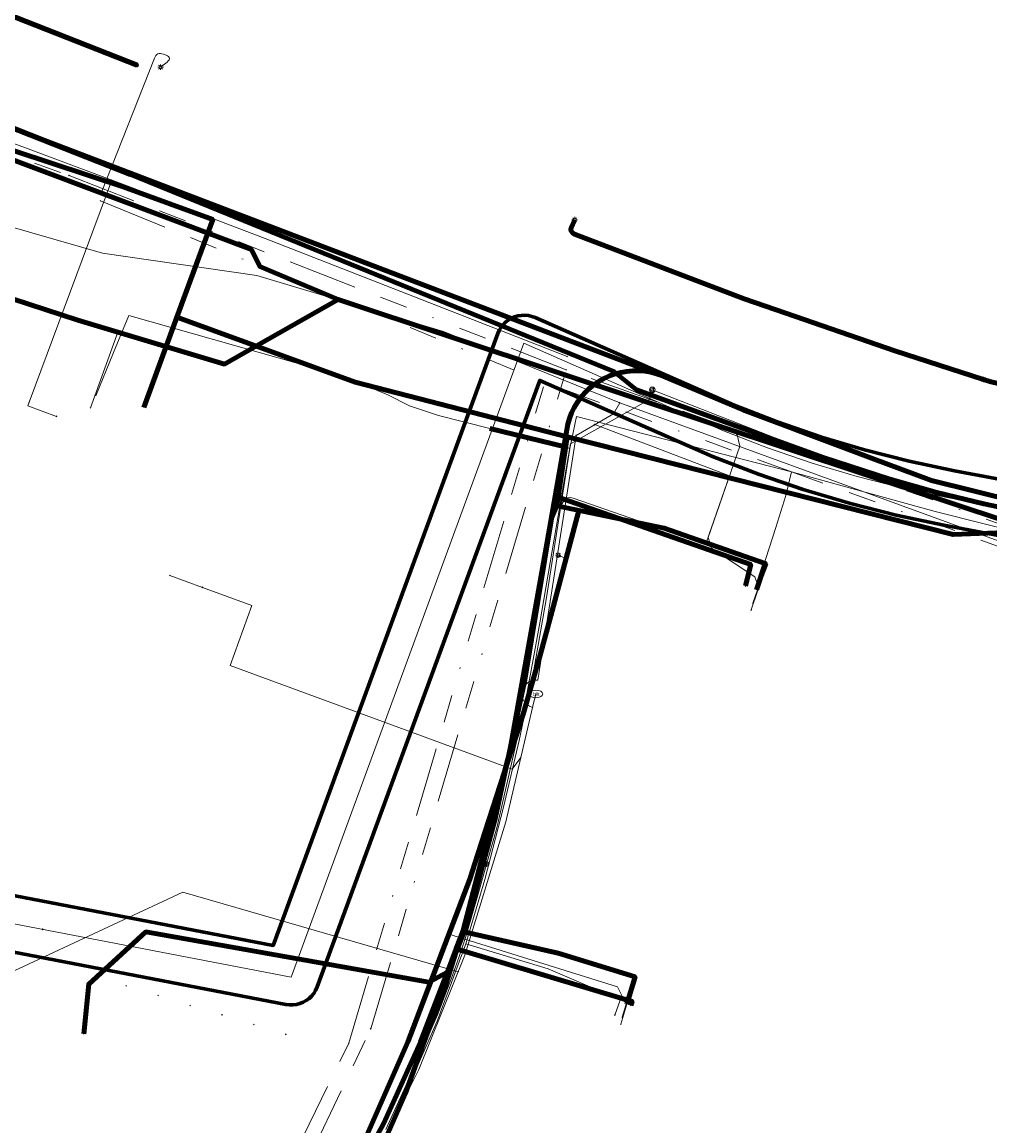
# Model space of a CAD drawing. Header units: metres. Extents: x 242122 to 243107, y 567823 to 568786.
# Tile 15 of 89: x 242366 to 242435, y 567951 to 568031. Entities that reach past the tile are written whole.
import ezdxf
from ezdxf.enums import TextEntityAlignment as Align
from ezdxf.lldxf.tags import DXFTag

# ---------------------------------------------------------------- set-up
doc = ezdxf.new("R2010")
doc.units = ezdxf.units.M
doc.linetypes.add('RI-OVERIG-SO', pattern=[17, 5, -2, 2, -2, 0, -2, 2, -2])
for name, color, linetype, lineweight in [('B-WE-IE-MEUBILAIR_ENEXIS NETBEHEER BV-S', 7, 'Continuous', 18), ('B-WE-KL-DATA_COAXKABEL_10_ZIGGO BV-G', 90, 'KL-DATA-SO', 18), ('B-WE-KL-DATA_COAXKABEL_7_ZIGGO BV-G', 90, 'KL-DATA-SO', 18), ('B-WE-KL-DATA_DUCT_ZIGGO BV-G', 90, 'Continuous', 100), ('B-WE-KL-DATA_HULPSTUK_KPN BV-S', 90, 'Continuous', 18), ('B-WE-KL-DATA_KABELBED_KPN BV-G', 90, 'Continuous', 100), ('B-WE-KL-DATA_KABELBED_ZIGGO BV-G', 90, 'Continuous', 100), ('B-WE-KL-DATA_MANTELBUIS_REGGEFIBER OPERATOR BV-G', 90, 'Continuous', 100), ('B-WE-KL-DATA_REGGEFIBER OPERATOR BV-G', 90, 'KL-DATA-SO', 18), ('B-WE-KL-ET_LS_230 V_ENEXIS NETBEHEER BV-G', 190, 'KL-LS-SO', 18), ('B-WE-KL-ET_LS_400 V_ENEXIS NETBEHEER BV-G', 190, 'KL-LS-SO', 18), ('B-WE-KL-ET_LS_HULPSTUK_ENEXIS NETBEHEER BV-S', 190, 'Continuous', 18), ('B-WE-KL-ET_LS_KABELBED_ENEXIS NETBEHEER BV-G', 190, 'Continuous', 100), ('B-WE-KL-GAS_HD_STAAL_100_8 BAR_ENEXIS NETBEHEER BV-G', 30, 'KL-GAS_HD-SO', 18), ('B-WE-KL-GAS_LD_HULPSTUK_ENEXIS NETBEHEER BV-S', 50, 'Continuous', 18), ('B-WE-KL-GAS_LD_POLYETHYLEEN PE_25_0.1 BAR_ENEXIS NETBEHEER BV-G', 50, 'KL-GAS_LD-SO', 18), ('B-WE-KL-GAS_LD_POLYETHYLEEN PE_32_0.1 BAR_ENEXIS NETBEHEER BV-G', 50, 'KL-GAS_LD-SO', 18), ('B-WE-KL-GAS_LD_SLAGVAST PVC_25_0.1 BAR_ENEXIS NETBEHEER BV-G', 50, 'KL-GAS_LD-SO', 18), ('B-WE-KL-GAS_LD_SLAGVAST PVC_63_0.1 BAR_ENEXIS NETBEHEER BV-G', 50, 'KL-GAS_LD-SO', 18), ('B-WE-KL-GAS_LD_SLAGVAST PVC_75_0.1 BAR_ENEXIS NETBEHEER BV-G', 50, 'KL-GAS_LD-SO', 18), ('B-WE-KL-GAS_LD_STAAL_25_0.1 BAR_ENEXIS NETBEHEER BV-G', 50, 'KL-GAS_LD-SO', 18), ('B-WE-KL-WATER_HULPSTUK_WMD DRINKWATER NV-S', 170, 'Continuous', 18), ('B-WE-KL-WATER_POLYETHYLEEN PE_25_WMD DRINKWATER NV-G', 170, 'KL-WATER-SO', 18), ('B-WE-KL-WATER_POLYETHYLEEN PE_32_WMD DRINKWATER NV-G', 170, 'KL-WATER-SO', 18), ('B-WE-KL-WATER_POLYETHYLEEN PE_40_WMD DRINKWATER NV-G', 170, 'KL-WATER-SO', 18), ('B-WE-KL-WATER_POLYVINYLCHLORIDE PVC_110_WMD DRINKWATER NV-G', 170, 'KL-WATER-SO', 18), ('B-WE-KL-WATER_POLYVINYLCHLORIDE PVC_32_WMD DRINKWATER NV-G', 170, 'KL-WATER-SO', 18), ('B-WE-KL-WATER_POLYVINYLCHLORIDE PVC_50_WMD DRINKWATER NV-G', 170, 'KL-WATER-SO', 18), ('B-WE-KL-WATER_WMD DRINKWATER NV-S', 170, 'Continuous', 18), ('B-WE-RI-VRIJVERVAL_GEMEENTE TYNAARLO-G', 210, 'RI-OVERIG-SO', 18), ('B-WE-RI-VRIJVERVAL_HULPSTUK_GEMEENTE TYNAARLO-S', 210, 'Continuous', 18)]:
    doc.layers.add(name, color=color, linetype=linetype, lineweight=lineweight)
doc.layers.add('B-WE-OG-INFO_EIS VOORZORGSMAATREGEL_ENEXIS NETBEHEER BV-GV', color=7, linetype='Continuous', lineweight=70, true_color=0xfa194b)
doc.styles.add('NLCS-ISO', font='NLCS-ISO.ttf')
doc.styles.get("Standard").update_dxf_attribs({"font": 'arial.ttf'})
tags = doc.linetypes.add('KL-DATA-SO', pattern='A,4,-1,[101,NLCS.shx,S=0.5,R=0,X=0,Y=0],-1,4,-1,["D",Standard,S=1,R=0,X=-0.25,Y=-0.5],-1.5', length=12.5).pattern_tags.tags
tags[18] = DXFTag(74, 10)
tags = doc.linetypes.add('KL-GAS_HD-SO', pattern='A,4,-1,[69,NLCS.shx,S=0.5,R=0,X=0,Y=0],-1,4,-1,["H",Standard,S=1,R=0,X=0,Y=-0.5],-2', length=13).pattern_tags.tags
tags[18] = DXFTag(74, 10)
tags = doc.linetypes.add('KL-GAS_LD-SO', pattern='A,4,-1,[69,NLCS.shx,S=0.5,R=0,X=0,Y=0],-1,4,-1,["L",Standard,S=1,R=0,X=0.25,Y=-0.5],-2', length=13).pattern_tags.tags
tags[18] = DXFTag(74, 10)
tags = doc.linetypes.add('KL-LS-SO', pattern='A,4,-1,[103,NLCS.shx,S=0.75,R=0,X=0,Y=0],-1,4,-1,["L",Standard,S=1,R=0,X=0,Y=-0.5],-2', length=13).pattern_tags.tags
tags[18] = DXFTag(74, 10)
doc.linetypes.add('KL-WATER-SO', pattern='A,7,-0.5,[168,NLCS.shx,S=0.75,R=0,X=0.75,Y=0],-2', length=9.5)

# ---------------------------------------------------------------- blocks, each defined once
blk = doc.blocks.new('SKL-WTB_HULP_OVERIG-SO')
at = {"color": 0, "linetype": 'ByBlock', "lineweight": 18}
for points in [[(-0.14, 0.14), (0.14, -0.14)], [(0.14, 0.14), (-0.14, -0.14)]]:
    blk.add_lwpolyline(points, dxfattribs=at)
at = {"color": 0, "linetype": 'ByBlock', "lineweight": 18, "style": 'NLCS-ISO', "flags": 1}
for tag, p in [('TYPE', (1.5, 0)), ('OMSCHRIJVING', (1.5, -3)), ('LABEL', (1.5, -1.5))]:
    blk.add_attdef(tag, p, '', height=1, dxfattribs=at)
blk = doc.blocks.new('SKL-WATER_BRANDKRAAN_BRANDPUT-SO')
at = {"color": 0, "linetype": 'ByBlock', "lineweight": 18}
blk.add_ellipse((0, 0), major_axis=(2.5, 0), ratio=0.54, dxfattribs=at)
at = {"color": 0, "linetype": 'ByBlock', "lineweight": 18, "style": 'NLCS-ISO'}
blk.add_text('bk', height=1.5, dxfattribs=at).set_placement((0.16, 0), align=Align.MIDDLE_CENTER)
blk = doc.blocks.new('SIE-MEUBILAIR_PAAL_LICHTMAST-SO')
for points in [[(-0.62, 0), (-1, 0)], [(-0.71, 0.71), (-0.44, 0.44)], [(0, 1), (0, 0.62)], [(0.44, 0.44), (0.71, 0.71)], [(1, 0), (0.62, 0)], [(-0.71, -0.71), (-0.44, -0.44)], [(0, -0.62), (0, -1)], [(0.44, -0.44), (0.71, -0.71)]]:
    blk.add_lwpolyline(points)
blk.add_circle((0, 0), 0.5)
blk = doc.blocks.new('SKL-WTB_HULP_MOF-SO')
at = {"linetype": 'ByBlock', "lineweight": 18}
h = blk.add_hatch(color=0, dxfattribs=at)
h.dxf.hatch_style = 1
h.paths.add_polyline_path([(-0.5625, 0, 1), (0.5625, 0, 1)])
at = {"color": 0, "linetype": 'ByBlock', "lineweight": 18}
blk.add_circle((0, 0), 0.5625, dxfattribs=at)
at = {"color": 0, "linetype": 'ByBlock', "lineweight": 18, "style": 'NLCS-ISO', "flags": 1}
for tag, p in [('TYPE', (1.5, 0)), ('OMSCHRIJVING', (1.5, -3)), ('LABEL', (1.5, -1.5))]:
    blk.add_attdef(tag, p, '', height=1, dxfattribs=at)
blk = doc.blocks.new('SKL-WTB_HULP_VERLOOP-SO')
at = {"color": 0, "linetype": 'ByBlock', "lineweight": 18}
for points in [[(0.44, 0.72), (-0.88, 0)], [(0.44, -0.72), (-0.88, 0)], [(0.44, -0.72), (0.44, 0.72)]]:
    blk.add_lwpolyline(points, dxfattribs=at)
blk.add_circle((0, 0), 1, dxfattribs=at)
at = {"color": 0, "linetype": 'ByBlock', "lineweight": 18, "style": 'NLCS-ISO', "flags": 1}
for tag, p in [('TYPE', (1.5, 0)), ('OMSCHRIJVING', (1.5, -3)), ('LABEL', (1.5, -1.5))]:
    blk.add_attdef(tag, p, '', height=1, dxfattribs=at)
blk = doc.blocks.new('SRI-HULP_OVERIG-SO')
at = {"color": 0, "linetype": 'ByBlock', "lineweight": 18}
for points in [[(-0.14, 0.14), (0.14, -0.14)], [(0.14, 0.14), (-0.14, -0.14)]]:
    blk.add_lwpolyline(points, dxfattribs=at)
at = {"color": 0, "linetype": 'ByBlock', "lineweight": 18, "style": 'NLCS-ISO', "flags": 1}
for tag, p in [('TYPE', (1.5, 0)), ('OMSCHRIJVING', (1.5, -3)), ('LABEL', (1.5, -1.5))]:
    blk.add_attdef(tag, p, '', height=1, dxfattribs=at)

msp = doc.modelspace()

# ---------------------------------------------------------------- linework, layer by layer
at = {"layer": 'B-WE-KL-DATA_COAXKABEL_10_ZIGGO BV-G'}
for points in [[(242472.872, 567982.999), (242450.413, 567991.736), (242443.27, 567994.221), (242432.647, 567993.796), (242404.831, 568000.849), (242389.561, 568004.768), (242376.72, 568009.446), (242379.305, 568016.479), (242372.853, 568018.829), (242355.756, 568024.467), (242331.372, 568033.576), (242327.351, 568020.544)], [(242472.872, 567982.999), (242450.413, 567991.736), (242443.27, 567994.221), (242432.647, 567993.796), (242404.831, 568000.849), (242389.561, 568004.768), (242376.72, 568009.446), (242374.333, 568002.956)], [(242472.872, 567982.999), (242450.413, 567991.736), (242443.27, 567994.221), (242432.647, 567993.796), (242404.831, 568000.849), (242404.082, 567995.876), (242403.712, 567994.969), (242401.777, 567983.332), (242399.679, 567973.462), (242397.657, 567965.923), (242397.379, 567965.202), (242404.185, 567963.67), (242409.732, 567961.954), (242409.139, 567959.992)]]:
    msp.add_lwpolyline(points, dxfattribs=at)
at = {"layer": 'B-WE-KL-DATA_COAXKABEL_7_ZIGGO BV-G'}
msp.add_lwpolyline([(242418.473, 567989.83), (242419.102, 567991.728), (242411.829, 567994.257), (242404.082, 567995.876), (242404.831, 568000.849), (242432.647, 567993.796), (242443.27, 567994.221), (242450.413, 567991.736), (242472.872, 567982.999)], dxfattribs=at)
at = {"layer": 'B-WE-KL-DATA_DUCT_ZIGGO BV-G'}
msp.add_lwpolyline([(242438.292, 567995.297), (242434.862, 567996.005), (242431.458, 567996.834), (242428.087, 567997.782), (242423.286, 567999.348), (242409.823, 568004.222), (242408.209, 568005.547), (242373.374, 568019.72), (242356.819, 568026.246), (242349.663, 568028.901), (242327.721, 568037.008)], dxfattribs=at)
msp.add_lwpolyline([(242438.292, 567995.297), (242434.862, 567996.005), (242431.458, 567996.834), (242428.087, 567997.782), (242423.286, 567999.348), (242409.823, 568004.222), (242408.209, 568005.547), (242373.374, 568019.72), (242356.819, 568026.246), (242349.663, 568028.901), (242327.721, 568037.008)], dxfattribs=at)
at = {"layer": 'B-WE-KL-DATA_KABELBED_KPN BV-G'}
for points in [[(242411.484, 568005.302), (242411.484, 568005.302), (242411.276, 568005.381), (242356.046, 568026.42)], [(242411.484, 568005.302), (242411.36, 568005.355), (242411.276, 568005.381), (242410.856, 568005.489), (242410.43, 568005.561), (242409.998, 568005.596), (242409.565, 568005.594), (242409.134, 568005.555), (242408.708, 568005.48), (242408.29, 568005.369), (242407.882, 568005.223), (242407.489, 568005.042), (242407.112, 568004.829), (242406.755, 568004.584), (242406.42, 568004.31), (242406.11, 568004.008), (242405.827, 568003.681), (242405.572, 568003.331), (242405.348, 568002.96), (242405.157, 568002.572), (242404.999, 568002.169), (242404.876, 568001.754), (242404.567, 568000), (242403.962, 567996.559), (242403.314, 567992.875), (242400.681, 567978.09), (242397.348, 567965.285), (242397.154, 567964.779), (242397.154, 567964.778), (242396.844, 567963.968), (242396.208, 567962.304), (242394.273, 567957.242), (242391.594, 567951.369), (242388.494, 567945.727)], [(242411.484, 568005.302), (242417.484, 568002.777), (242424.909, 568000), (242426.768, 567999.305)], [(242426.768, 567999.305), (242431.096, 567997.687), (242437.176, 567996.188), (242443.318, 567994.964), (242443.341, 567994.96), (242454.933, 567993.42)], [(242403.962, 567996.559), (242418.057, 567991.643), (242417.689, 567990.102)], [(242396.208, 567962.304), (242394.872, 567961.568), (242374.474, 567965.189), (242370.368, 567961.439), (242370.013, 567957.85)], [(242397.154, 567964.779), (242397.154, 567964.778), (242396.822, 567963.975), (242396.844, 567963.968), (242409.513, 567960.193), (242409.427, 567959.905)]]:
    msp.add_lwpolyline(points, dxfattribs=at)
at = {"layer": 'B-WE-KL-DATA_KABELBED_ZIGGO BV-G'}
for points in [[(242480.322, 567993.949), (242480.091, 567993.57), (242473.62, 567993.601), (242460.924, 567993.158), (242455.816, 567993.282), (242451.996, 567993.597), (242449.461, 567993.912), (242446.937, 567994.311), (242441.365, 567995.375), (242438.292, 567995.297), (242434.862, 567996.005), (242431.458, 567996.834), (242428.087, 567997.782), (242423.286, 567999.348), (242409.823, 568004.222), (242408.209, 568005.547), (242373.374, 568019.72), (242360.541, 568024.779)], [(242376.72, 568009.446), (242379.305, 568016.479), (242372.853, 568018.829), (242359.795, 568023.135)], [(242374.333, 568002.956), (242376.72, 568009.446)], [(242404.831, 568000.849), (242389.561, 568004.768), (242376.72, 568009.446)], [(242404.831, 568000.849), (242404.082, 567995.876)], [(242404.831, 568000.849), (242432.647, 567993.796), (242443.27, 567994.221)], [(242404.082, 567995.876), (242403.712, 567994.969), (242401.777, 567983.332), (242399.679, 567973.462), (242397.657, 567965.923), (242397.379, 567965.202)], [(242418.473, 567989.83), (242419.102, 567991.728), (242411.829, 567994.257), (242404.082, 567995.876)], [(242397.379, 567965.202), (242396.807, 567963.719), (242395.863, 567960.67), (242394.844, 567958.15), (242393.181, 567953.592), (242391.303, 567949.302), (242389.531, 567945.975)], [(242397.379, 567965.202), (242404.185, 567963.67), (242409.732, 567961.954), (242409.139, 567959.992)]]:
    msp.add_lwpolyline(points, dxfattribs=at)
at = {"layer": 'B-WE-KL-DATA_MANTELBUIS_REGGEFIBER OPERATOR BV-G'}
msp.add_lwpolyline([(242399.254, 568001.433), (242404.697, 568000.128)], dxfattribs=at)
at = {"layer": 'B-WE-KL-DATA_REGGEFIBER OPERATOR BV-G'}
for points in [[(242391.122, 567949.236), (242393.33, 567953.892), (242395.463, 567958.769), (242397.526, 567964.331), (242398.911, 567968.973), (242400.257, 567974.176), (242401.367, 567978.971), (242402.418, 567983.93), (242403.339, 567989.273), (242405.036, 567999.988), (242404.697, 568000.128), (242399.254, 568001.433), (242395.555, 568002.364), (242393.479, 568003.073), (242391.921, 568003.854), (242388.664, 568005.211), (242373.25, 568009.57), (242372.155, 568006.912), (242370.871, 568003.798)], [(242391.122, 567949.236), (242393.33, 567953.892), (242395.463, 567958.769), (242397.526, 567964.331), (242398.911, 567968.973), (242400.257, 567974.176), (242401.367, 567978.971), (242402.418, 567983.93), (242403.339, 567989.273), (242405.036, 567999.988), (242405.516, 568002.311), (242420.986, 567998.315), (242431.344, 567995.456), (242441.937, 567992.788)], [(242391.122, 567949.236), (242393.33, 567953.892), (242395.463, 567958.769), (242397.526, 567964.331), (242398.911, 567968.973), (242400.257, 567974.176), (242401.367, 567978.971), (242402.418, 567983.93), (242403.339, 567989.273), (242405.036, 567999.988), (242405.516, 568002.311), (242420.986, 567998.315), (242431.344, 567995.456), (242441.937, 567992.788)], [(242391.122, 567949.236), (242393.33, 567953.892), (242395.463, 567958.769), (242397.526, 567964.331), (242398.911, 567968.973), (242400.257, 567974.176), (242401.367, 567978.971), (242402.418, 567983.93), (242403.339, 567989.273), (242405.036, 567999.988), (242405.516, 568002.311), (242420.986, 567998.315), (242431.344, 567995.456), (242441.937, 567992.788)], [(242391.122, 567949.236), (242393.33, 567953.892), (242395.463, 567958.769), (242397.526, 567964.331), (242398.911, 567968.973), (242400.257, 567974.176), (242401.367, 567978.971), (242402.418, 567983.93), (242403.339, 567989.273), (242405.036, 567999.988), (242405.516, 568002.311), (242420.986, 567998.315), (242431.344, 567995.456), (242441.937, 567992.788)], [(242391.122, 567949.236), (242393.33, 567953.892), (242395.463, 567958.769), (242397.526, 567964.331), (242398.911, 567968.973), (242400.257, 567974.176), (242401.367, 567978.971), (242402.418, 567983.93), (242403.339, 567989.273), (242405.036, 567999.988), (242405.516, 568002.311), (242420.986, 567998.315), (242420.599, 567996.622), (242419.861, 567994.319), (242418.424, 567989.844)], [(242383.13, 567895.985), (242382.82, 567896.79), (242382.365, 567897.572), (242376.983, 567911.974), (242376.134, 567914.828), (242375.92, 567917.184), (242375.737, 567919.192), (242376.636, 567922.899), (242378.102, 567926.01), (242389.2, 567945.941), (242389.996, 567947.168), (242391.122, 567949.236), (242393.33, 567953.892), (242395.463, 567958.769), (242397.526, 567964.331), (242403.455, 567962.525), (242409.577, 567959.916)]]:
    msp.add_lwpolyline(points, dxfattribs=at)
at = {"layer": 'B-WE-KL-ET_LS_230 V_ENEXIS NETBEHEER BV-G'}
for points in [[(242373.85, 568027.605), (242346.91, 568038.209), (242330.106, 568044.741), (242319.378, 568048.695), (242318.921, 568048.985), (242318.93, 568048.826), (242318.824, 568047.93), (242317.541, 568036.077)], [(242371.268, 568018.385), (242375.094, 568028.105), (242375.144, 568028.211), (242375.203, 568028.298), (242375.271, 568028.364), (242375.348, 568028.409), (242375.434, 568028.435), (242375.528, 568028.44), (242375.632, 568028.425), (242375.744, 568028.39), (242375.937, 568028.316), (242376.04, 568028.269), (242376.116, 568028.218), (242376.166, 568028.162), (242376.188, 568028.103), (242376.184, 568028.04), (242376.153, 568027.973), (242376.095, 568027.901), (242376.01, 568027.826), (242375.541, 568027.458)]]:
    msp.add_lwpolyline(points, dxfattribs=at)
at = {"layer": 'B-WE-KL-ET_LS_400 V_ENEXIS NETBEHEER BV-G'}
for points in [[(242376.653, 568016.365), (242360.916, 568022.269)], [(242484.876, 567989.682), (242444.22, 567992.58), (242443.542, 567992.706), (242442.862, 567992.841), (242442.184, 567992.986), (242441.508, 567993.142), (242440.835, 567993.307), (242388.334, 568010.738), (242382.701, 568013.093), (242382.088, 568014.326), (242376.653, 568016.365)], [(242405.377, 568016.476), (242405.133, 568015.892), (242405.368, 568015.431), (242417.591, 568010.781)], [(242382.448, 568007.383), (242380.148, 568006.073), (242369.57, 568009.23), (242354.247, 568014.242)], [(242404.38, 568005.41), (242388.334, 568010.738), (242382.448, 568007.383)], [(242417.591, 568010.781), (242420.599, 568009.74)], [(242420.599, 568009.74), (242428.451, 568007.022), (242434.831, 568004.968)], [(242372.47, 568008.365), (242370.488, 568002.922)], [(242480.846, 567979.709), (242479.605, 567980.468), (242475.437, 567978.013), (242437.231, 567994.502), (242404.38, 568005.41)], [(242434.831, 568004.968), (242435.282, 568004.823), (242442.598, 568003.066), (242449.146, 568001.962), (242455.368, 568001.121), (242457.895, 568000.802), (242464.453, 568000.453), (242466.19, 568000.481)], [(242416.726, 568001.311), (242417.08, 568000.987), (242417.284, 568000.177), (242414.985, 567993.583), (242415.237, 567992.834), (242418.357, 567990.756), (242418.609, 567990.006), (242418.21, 567988.862)], [(242405.649, 567995.448), (242403.657, 567987.95), (242403.273, 567986.531), (242402.883, 567985.115), (242402.485, 567983.701), (242402.079, 567982.29), (242401.668, 567980.881), (242398.399, 567970.792), (242397.811, 567968.995), (242393.369, 567957.315), (242388.351, 567945.87), (242382.772, 567934.688), (242379.574, 567929.014), (242376.644, 567923.798), (242376.156, 567922.875), (242375.751, 567921.914), (242375.432, 567920.921), (242375.2, 567919.904), (242375.058, 567918.871), (242375.006, 567917.83), (242375.046, 567916.787), (242375.176, 567915.753), (242375.324, 567915.065), (242368.762, 567912.624)], [(242404.752, 567992.072), (242404.188, 567992.323)], [(242365.273, 567906.371), (242365.954, 567906.573), (242364.318, 567910.971), (242375.324, 567915.065), (242375.176, 567915.753), (242375.046, 567916.787), (242375.006, 567917.83), (242375.058, 567918.871), (242375.2, 567919.904), (242375.432, 567920.921), (242375.751, 567921.914), (242376.156, 567922.875), (242376.644, 567923.798), (242379.574, 567929.014), (242382.772, 567934.688), (242388.351, 567945.87), (242388.515, 567946.243), (242393.369, 567957.315), (242397.811, 567968.995), (242398.399, 567970.792), (242401.668, 567980.881)], [(242398.399, 567970.792), (242398.783, 567970.186), (242399.039, 567970.083)], [(242396.299, 567965.019), (242408.46, 567961.245), (242408.772, 567960.625), (242408.274, 567959.21)]]:
    msp.add_lwpolyline(points, dxfattribs=at)
at = {"layer": 'B-WE-KL-ET_LS_KABELBED_ENEXIS NETBEHEER BV-G'}
for points in [[(242373.85, 568027.605), (242346.91, 568038.209), (242330.106, 568044.741), (242319.378, 568048.695), (242318.921, 568048.985), (242318.93, 568048.826), (242318.824, 568047.93), (242317.541, 568036.077)], [(242376.653, 568016.365), (242360.916, 568022.269)], [(242388.334, 568010.738), (242382.701, 568013.093), (242382.088, 568014.326), (242376.653, 568016.365)], [(242405.377, 568016.476), (242405.133, 568015.892), (242405.098, 568015.779), (242405.132, 568015.649), (242405.228, 568015.526), (242405.368, 568015.431), (242417.591, 568010.781)], [(242382.448, 568007.383), (242380.148, 568006.073), (242369.57, 568009.23), (242354.247, 568014.242)], [(242388.334, 568010.738), (242382.448, 568007.383)], [(242404.38, 568005.41), (242388.334, 568010.738)], [(242417.591, 568010.781), (242420.599, 568009.74)], [(242420.599, 568009.74), (242428.451, 568007.022), (242434.831, 568004.968)], [(242437.231, 567994.502), (242404.38, 568005.41)], [(242434.831, 568004.968), (242435.282, 568004.823), (242442.598, 568003.066), (242449.146, 568001.962), (242455.368, 568001.121), (242457.895, 568000.802), (242464.453, 568000.453), (242466.19, 568000.481)], [(242401.668, 567980.881), (242402.079, 567982.29), (242402.485, 567983.701), (242402.883, 567985.115), (242403.273, 567986.531), (242403.657, 567987.95), (242405.649, 567995.448)], [(242375.324, 567915.065), (242375.176, 567915.753), (242375.046, 567916.787), (242375.006, 567917.83), (242375.058, 567918.871), (242375.2, 567919.904), (242375.432, 567920.921), (242375.751, 567921.914), (242376.156, 567922.875), (242376.644, 567923.798), (242379.574, 567929.014), (242382.772, 567934.688), (242388.351, 567945.87), (242388.515, 567946.243), (242393.369, 567957.315), (242397.811, 567968.995), (242398.399, 567970.792), (242401.668, 567980.881)]]:
    msp.add_lwpolyline(points, dxfattribs=at)
at = {"layer": 'B-WE-KL-GAS_HD_STAAL_100_8 BAR_ENEXIS NETBEHEER BV-G'}
msp.add_lwpolyline([(242438.693, 567995.247), (242432.345, 567996.439), (242429.025, 567997.143), (242425.737, 567997.979), (242422.485, 567998.945), (242419.274, 568000.041), (242416.109, 568001.264), (242401.722, 568007.59), (242384.953, 567961.933), (242344.095, 567969.776), (242332.392, 567964.185), (242326.283, 567960.985), (242319.788, 567944.402), (242322.95, 567936.618), (242306.468, 567928.527), (242305.089, 567927.814), (242303.719, 567927.086), (242302.357, 567926.341), (242301.003, 567925.582), (242299.659, 567924.806), (242244.704, 567894.773), (242225.477, 567884.852)], dxfattribs=at)
at = {"layer": 'B-WE-KL-GAS_LD_POLYETHYLEEN PE_25_0.1 BAR_ENEXIS NETBEHEER BV-G'}
msp.add_lwpolyline([(242397.24, 567963.973), (242408.721, 567960.535), (242408.831, 567960.494), (242408.922, 567960.442), (242408.993, 567960.38), (242409.044, 567960.308), (242409.076, 567960.225), (242409.089, 567960.131), (242409.082, 567960.027), (242409.055, 567959.913), (242408.795, 567959.052)], dxfattribs=at)
at = {"layer": 'B-WE-KL-GAS_LD_POLYETHYLEEN PE_32_0.1 BAR_ENEXIS NETBEHEER BV-G'}
msp.add_lwpolyline([(242404.277, 567995.718), (242404.547, 567996.165), (242404.69, 567996.342), (242404.859, 567996.445), (242405.055, 567996.474), (242405.278, 567996.429), (242418.691, 567991.765), (242418.799, 567991.719), (242418.887, 567991.664), (242418.956, 567991.599), (242419.004, 567991.524), (242419.033, 567991.44), (242419.041, 567991.346), (242419.03, 567991.242), (242418.999, 567991.129), (242418.211, 567988.862)], dxfattribs=at)
at = {"layer": 'B-WE-KL-GAS_LD_SLAGVAST PVC_25_0.1 BAR_ENEXIS NETBEHEER BV-G'}
msp.add_lwpolyline([(242372.022, 568019.318), (242366.067, 568003.331)], dxfattribs=at)
at = {"layer": 'B-WE-KL-GAS_LD_SLAGVAST PVC_63_0.1 BAR_ENEXIS NETBEHEER BV-G'}
msp.add_lwpolyline([(242391.766, 567950.973), (242393.474, 567954.694), (242394.7, 567957.382), (242395.095, 567958.296), (242395.484, 567959.228), (242395.86, 567960.166), (242396.224, 567961.109), (242396.576, 567962.059), (242396.915, 567963.014), (242397.24, 567963.973), (242397.553, 567964.937), (242397.607, 567965.112), (242398.423, 567967.936), (242399.756, 567972.689), (242401.781, 567981.51), (242402.857, 567987.441), (242405.07, 568000.343), (242410.761, 568003.519), (242410.97, 568004.224)], dxfattribs=at)
at = {"layer": 'B-WE-KL-GAS_LD_SLAGVAST PVC_75_0.1 BAR_ENEXIS NETBEHEER BV-G'}
for points in [[(242404.833, 568006.624), (242383.398, 568015.01), (242373.132, 568018.904), (242356.006, 568025.296), (242338.148, 568030.675), (242326.634, 568033.481), (242320.432, 568035.396), (242319.524, 568035.634), (242318.599, 568035.793), (242317.664, 568035.87), (242316.726, 568035.865), (242315.792, 568035.779), (242314.869, 568035.612), (242313.964, 568035.364), (242313.084, 568035.039), (242312.235, 568034.638), (242311.425, 568034.165), (242310.659, 568033.623), (242309.943, 568033.017), (242309.637, 568032.731), (242304.48, 568041.436), (242244.024, 568070.477)], [(242410.97, 568004.224), (242422.952, 567999.537), (242429.993, 567997.203), (242437.177, 567995.36), (242444.472, 567994.016), (242451.841, 567993.177), (242459.251, 567992.846), (242460.337, 567992.841), (242461.423, 567992.846), (242462.51, 567992.863), (242463.595, 567992.89), (242464.678, 567992.929), (242473.854, 567992.908), (242482.601, 567990.436)]]:
    msp.add_lwpolyline(points, dxfattribs=at)
at = {"layer": 'B-WE-KL-GAS_LD_STAAL_25_0.1 BAR_ENEXIS NETBEHEER BV-G'}
msp.add_lwpolyline([(242366.067, 568003.331), (242365.972, 568003.076), (242368.04, 568002.314)], dxfattribs=at)
at = {"layer": 'B-WE-KL-WATER_POLYETHYLEEN PE_25_WMD DRINKWATER NV-G'}
for points in [[(242406.819, 568001.719), (242416.529, 567998.02), (242414.851, 567993.206), (242419.289, 567991.659), (242418.584, 567989.791), (242418.091, 567988.374)], [(242378.551, 567990), (242376.203, 567990.857)], [(242408.705, 567958.556), (242409.718, 567961.906), (242404.166, 567963.584), (242397.972, 567965.181)]]:
    msp.add_lwpolyline(points, dxfattribs=at)
at = {"layer": 'B-WE-KL-WATER_POLYETHYLEEN PE_32_WMD DRINKWATER NV-G'}
msp.add_lwpolyline([(242401.501, 567977.755), (242400.873, 567976.919), (242380.544, 567984.37), (242382.126, 567988.69), (242378.551, 567990)], dxfattribs=at)
at = {"layer": 'B-WE-KL-WATER_POLYETHYLEEN PE_40_WMD DRINKWATER NV-G'}
msp.add_lwpolyline([(242361.467, 567957.585), (242362.863, 567961.412), (242377.149, 567968.06), (242396.975, 567962.312)], dxfattribs=at)
at = {"layer": 'B-WE-KL-WATER_POLYVINYLCHLORIDE PVC_110_WMD DRINKWATER NV-G'}
for points in [[(242402.345, 567981.354), (242402.573, 567982.328)], [(242379.543, 567906.845), (242375.917, 567916.486), (242376.883, 567923.046), (242385.618, 567939.039), (242389.471, 567945.921), (242394.151, 567955.28), (242397.461, 567963.521), (242400.415, 567973.124), (242402.345, 567981.354)]]:
    msp.add_lwpolyline(points, dxfattribs=at)
at = {"layer": 'B-WE-KL-WATER_POLYVINYLCHLORIDE PVC_32_WMD DRINKWATER NV-G'}
for points in [[(242408.618, 568003.289), (242395.937, 568008.412), (242382.468, 568012.458), (242371.348, 568014.057), (242331.85, 568025.406)], [(242408.618, 568003.289), (242439.256, 567992.128)]]:
    msp.add_lwpolyline(points, dxfattribs=at)
at = {"layer": 'B-WE-KL-WATER_POLYVINYLCHLORIDE PVC_50_WMD DRINKWATER NV-G'}
msp.add_lwpolyline([(242402.345, 567981.354), (242402.111, 567981.44), (242401.905, 567981.581), (242401.795, 567981.696), (242401.705, 567981.828), (242401.638, 567981.972), (242401.594, 567982.126), (242401.576, 567982.284), (242401.583, 567982.444), (242401.615, 567982.601), (242401.672, 567982.751), (242401.752, 567982.89), (242401.853, 567983.014), (242401.972, 567983.121), (242402.107, 567983.208), (242402.254, 567983.272), (242402.409, 567983.312), (242402.568, 567983.327), (242402.727, 567983.316), (242405.475, 568000.931), (242408.162, 568002.507), (242408.618, 568003.289)], dxfattribs=at)
at = {"layer": 'B-WE-OG-INFO_EIS VOORZORGSMAATREGEL_ENEXIS NETBEHEER BV-GV'}
for points in [[(242344.472, 567971.74), (242383.661, 567964.217), (242399.845, 568008.28), (242399.936, 568008.491), (242400.064, 568008.708), (242400.218, 568008.908), (242400.396, 568009.087), (242400.596, 568009.243), (242400.814, 568009.372), (242401.047, 568009.472), (242401.288, 568009.542), (242401.539, 568009.582), (242401.792, 568009.589), (242402.044, 568009.564), (242402.289, 568009.508), (242402.526, 568009.421), (242416.871, 568003.113), (242419.958, 568001.921), (242423.094, 568000.85), (242426.268, 567999.908), (242429.479, 567999.091), (242432.735, 567998.401), (242439.036, 567997.218)], [(242438.324, 567993.281), (242431.976, 567994.473), (242428.533, 567995.205), (242425.244, 567996.041), (242421.839, 567997.052), (242418.628, 567998.148), (242415.304, 567999.433), (242402.866, 568004.902), (242386.83, 567961.243), (242386.713, 567960.983), (242386.578, 567960.767), (242386.419, 567960.573), (242386.236, 567960.399), (242386.032, 567960.249), (242385.81, 567960.126), (242385.575, 567960.032), (242385.33, 567959.969), (242385.08, 567959.937), (242384.827, 567959.937), (242384.576, 567959.969), (242344.364, 567967.688), (242333.287, 567962.396), (242327.873, 567959.56), (242321.941, 567944.416)]]:
    msp.add_lwpolyline(points, dxfattribs=at)
at = {"layer": 'B-WE-RI-VRIJVERVAL_GEMEENTE TYNAARLO-G'}
for points in [[(242321.873, 568036.357), (242368.947, 568019.66)], [(242368.947, 568019.66), (242404.77, 568005.67)], [(242371.21, 568017.83), (242403.22, 568004.74)], [(242390.681, 567958.207), (242404.77, 568005.67)], [(242443.515, 567991.907), (242404.77, 568005.67)], [(242389.111, 567957.186), (242403.22, 568004.74)], [(242439.348, 567991.709), (242403.22, 568004.74)], [(242371.673, 567918.375), (242390.681, 567958.207)], [(242370.322, 567918.864), (242389.111, 567957.186)]]:
    msp.add_lwpolyline(points, dxfattribs=at)

# ---------------------------------------------------------------- block references
at = {"layer": 'B-WE-IE-MEUBILAIR_ENEXIS NETBEHEER BV-S', "xscale": 0.2, "yscale": 0.2, "zscale": 0.2}
for p in [(242375.541, 568027.458), (242405.377, 568016.476), (242434.831, 568004.968), (242404.188, 567992.323), (242399.039, 567970.083)]:
    msp.add_blockref('SIE-MEUBILAIR_PAAL_LICHTMAST-SO', p, dxfattribs=at)
at = {"layer": 'B-WE-KL-DATA_HULPSTUK_KPN BV-S', "xscale": 0.2, "yscale": 0.2, "zscale": 0.2}
for p in [(242411.484, 568005.302), (242426.768, 567999.305), (242403.962, 567996.559), (242417.689, 567990.102), (242397.154, 567964.779), (242396.208, 567962.304), (242409.427, 567959.905), (242370.013, 567957.85)]:
    msp.add_blockref('SKL-WTB_HULP_OVERIG-SO', p, dxfattribs=at)
at = {"layer": 'B-WE-KL-ET_LS_HULPSTUK_ENEXIS NETBEHEER BV-S', "xscale": 0.2, "yscale": 0.2, "zscale": 0.2}
for name, p in [('SKL-WTB_HULP_MOF-SO', (242373.85, 568027.605)), ('SKL-WTB_HULP_MOF-SO', (242371.268, 568018.385)), ('SKL-WTB_HULP_MOF-SO', (242376.653, 568016.365)), ('SKL-WTB_HULP_MOF-SO', (242387.318, 568011.163)), ('SKL-WTB_HULP_MOF-SO', (242417.591, 568010.781)), ('SKL-WTB_HULP_MOF-SO', (242420.599, 568009.74)), ('SKL-WTB_HULP_MOF-SO', (242372.47, 568008.365)), ('SKL-WTB_HULP_MOF-SO', (242382.448, 568007.383)), ('SKL-WTB_HULP_MOF-SO', (242404.38, 568005.41)), ('SKL-WTB_HULP_OVERIG-SO', (242370.488, 568002.922)), ('SKL-WTB_HULP_MOF-SO', (242416.726, 568001.311)), ('SKL-WTB_HULP_MOF-SO', (242424.835, 567998.618)), ('SKL-WTB_HULP_MOF-SO', (242405.649, 567995.448)), ('SKL-WTB_HULP_MOF-SO', (242404.752, 567992.072)), ('SKL-WTB_HULP_OVERIG-SO', (242418.21, 567988.862)), ('SKL-WTB_HULP_MOF-SO', (242401.668, 567980.881)), ('SKL-WTB_HULP_MOF-SO', (242398.399, 567970.792)), ('SKL-WTB_HULP_MOF-SO', (242396.299, 567965.019)), ('SKL-WTB_HULP_OVERIG-SO', (242408.274, 567959.21))]:
    msp.add_blockref(name, p, dxfattribs=at)
at = {"layer": 'B-WE-KL-GAS_LD_HULPSTUK_ENEXIS NETBEHEER BV-S', "xscale": 0.2, "yscale": 0.2, "zscale": 0.2}
for name, p in [('SKL-WTB_HULP_OVERIG-SO', (242372.022, 568019.318)), ('SKL-WTB_HULP_OVERIG-SO', (242404.833, 568006.624)), ('SKL-WTB_HULP_VERLOOP-SO', (242410.97, 568004.224)), ('SKL-WTB_HULP_OVERIG-SO', (242366.067, 568003.331)), ('SKL-WTB_HULP_OVERIG-SO', (242368.04, 568002.314)), ('SKL-WTB_HULP_OVERIG-SO', (242433.802, 567996.226)), ('SKL-WTB_HULP_OVERIG-SO', (242404.277, 567995.718)), ('SKL-WTB_HULP_OVERIG-SO', (242418.211, 567988.862)), ('SKL-WTB_HULP_OVERIG-SO', (242397.24, 567963.973)), ('SKL-WTB_HULP_OVERIG-SO', (242408.795, 567959.052))]:
    msp.add_blockref(name, p, dxfattribs=at)
at = {"layer": 'B-WE-KL-WATER_HULPSTUK_WMD DRINKWATER NV-S', "xscale": 0.2, "yscale": 0.2, "zscale": 0.2}
for p in [(242408.618, 568003.289), (242408.162, 568002.507), (242406.819, 568001.719), (242405.475, 568000.931), (242376.203, 567990.857), (242378.551, 567990), (242418.091, 567988.374), (242402.345, 567981.354), (242401.501, 567977.755), (242397.972, 567965.181), (242396.975, 567962.312), (242408.705, 567958.556)]:
    msp.add_blockref('SKL-WTB_HULP_OVERIG-SO', p, dxfattribs=at)
at = {"layer": 'B-WE-KL-WATER_WMD DRINKWATER NV-S', "xscale": 0.2, "yscale": 0.2, "zscale": 0.2}
msp.add_blockref('SKL-WATER_BRANDKRAAN_BRANDPUT-SO', (242402.573, 567982.328), dxfattribs=at)
at = {"layer": 'B-WE-RI-VRIJVERVAL_HULPSTUK_GEMEENTE TYNAARLO-S', "xscale": 0.2, "yscale": 0.2, "zscale": 0.2}
for p in [(242368.947, 568019.66), (242371.21, 568017.83), (242404.77, 568005.67), (242403.22, 568004.74), (242365.88, 567967.544), (242367.048, 567965.378), (242370.809, 567961.99), (242373.066, 567961.307), (242375.363, 567960.611), (242377.673, 567959.89), (242379.97, 567959.22), (242382.254, 567958.525), (242384.564, 567957.816), (242390.681, 567958.207), (242389.111, 567957.186)]:
    msp.add_blockref('SRI-HULP_OVERIG-SO', p, dxfattribs=at)

doc.saveas('drawing.dxf')
